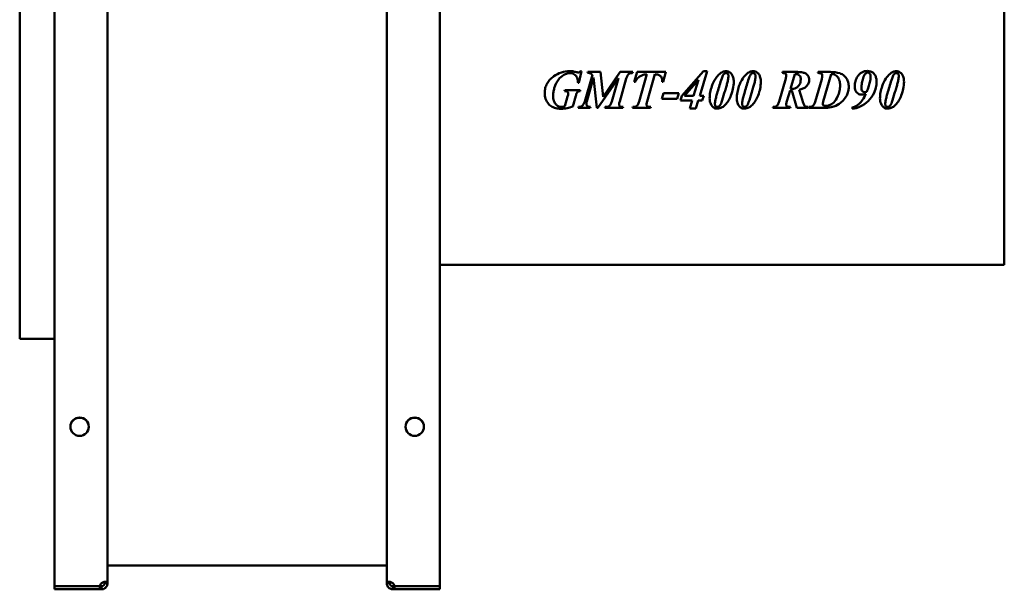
# Model space of a CAD drawing. Header units: millimetres. Extents: x 1066 to 1559, y 643 to 1214.
# Tile 1 of 2: x 1066 to 1559, y 643 to 928. Entities that reach past the tile are written whole.
import ezdxf

# ---------------------------------------------------------------- set-up
doc = ezdxf.new("R2010")
doc.units = ezdxf.units.MM
doc.header["$LTSCALE"] = 6.25
doc.layers.add('Widoczne (ISO)', color=7, linetype='Continuous', lineweight=50)

msp = doc.modelspace()

# ---------------------------------------------------------------- linework, layer by layer
at = {"layer": 'Widoczne (ISO)'}
for p, q in [((1083.25, 644.23), (1083.25, 1212.02)), ((1109.75, 1210.49), (1109.75, 645.76)), ((1249.75, 645.76), (1249.75, 1210.49)), ((1276.25, 1212.02), (1276.25, 644.23)), ((1065.75, 768.15), (1065.75, 1016.12)), ((1559.25, 978.93), (1559.25, 805.32)), ((1346.07, 896.54), (1347.3, 902.32)), ((1346.82, 902.32), (1347.3, 902.32)), ((1352.8, 900.44), (1348.94, 887.13)), ((1349.98, 887.13), (1353.41, 899.1)), ((1350.48, 901.91), (1350.32, 901.42)), ((1350.48, 901.91), (1356.91, 901.91)), ((1353.41, 899.1), (1355.05, 883.91)), ((1355.6, 883.91), (1365.86, 898.81)), ((1358.24, 889.54), (1356.91, 901.91)), ((1366.76, 901.91), (1358.24, 889.54)), ((1365.86, 898.81), (1362.51, 887.13)), ((1366.49, 887.13), (1369.77, 898.66)), ((1366.76, 901.91), (1373.07, 901.91)), ((1372.91, 901.42), (1373.07, 901.91)), ((1375.17, 901.91), (1373.74, 897.06)), ((1375.17, 901.91), (1389.64, 901.91)), ((1380.14, 900.75), (1376.26, 887.2)), ((1380.26, 887.19), (1384.14, 900.75)), ((1388.27, 897.06), (1389.64, 901.91)), ((1408.51, 902.29), (1397.6, 889.94)), ((1406.57, 889.94), (1410.32, 902.29)), ((1408.51, 902.29), (1410.32, 902.29)), ((1449.7, 898.72), (1446.38, 887.16)), ((1448.16, 901.91), (1448.02, 901.42)), ((1448.16, 901.91), (1455.64, 901.91)), ((1452.07, 893.5), (1454.19, 900.86)), ((1467.71, 898.31), (1464.45, 886.95)), ((1465.92, 901.91), (1465.76, 901.42)), ((1465.92, 901.91), (1472.08, 901.91)), ((1468.51, 887.2), (1472.44, 900.85)), ((1346.07, 896.54), (1345.6, 896.54)), ((1374.26, 897.06), (1373.74, 897.06)), ((1388.27, 897.06), (1387.8, 897.06)), ((1398.91, 889.94), (1405.92, 897.92)), ((1405.92, 897.92), (1403.52, 889.94)), ((1338.99, 892.81), (1338.86, 892.32)), ((1338.99, 892.81), (1346.74, 892.81)), ((1340.38, 889.57), (1339.02, 884.81)), ((1342.95, 884.66), (1344.51, 890.03)), ((1346.61, 892.32), (1346.74, 892.81)), ((1388.44, 891.25), (1387.57, 888.48)), ((1395.33, 888.48), (1387.57, 888.48)), ((1388.44, 891.25), (1396.14, 891.25)), ((1395.33, 888.48), (1396.14, 891.25)), ((1397.6, 889.94), (1396.95, 887.7)), ((1398.91, 889.94), (1403.52, 889.94)), ((1406.57, 889.94), (1408.6, 889.94)), ((1407.89, 887.7), (1408.6, 889.94)), ((1450.29, 887.25), (1451.85, 892.7)), ((1452.29, 892.67), (1452.73, 892.7)), ((1452.73, 892.7), (1455.26, 883.91)), ((1458.11, 887.54), (1456.51, 893)), ((1345.82, 884.39), (1345.7, 883.91)), ((1351.66, 883.91), (1345.7, 883.91)), ((1351.66, 883.91), (1351.79, 884.39)), ((1355.6, 883.91), (1355.05, 883.91)), ((1359.2, 884.39), (1359.05, 883.91)), ((1368.01, 883.91), (1359.05, 883.91)), ((1368.01, 883.91), (1368.14, 884.39)), ((1373.13, 884.39), (1372.96, 883.91)), ((1381.89, 883.91), (1372.96, 883.91)), ((1381.89, 883.91), (1382.01, 884.39)), ((1402.85, 887.7), (1396.95, 887.7)), ((1402.85, 887.7), (1401.61, 883.54)), ((1404.63, 883.54), (1401.61, 883.54)), ((1404.63, 883.54), (1405.89, 887.7)), ((1407.89, 887.7), (1405.89, 887.7)), ((1443.36, 884.39), (1443.21, 883.91)), ((1451.88, 883.91), (1443.21, 883.91)), ((1451.88, 883.91), (1452.07, 884.39)), ((1460.86, 883.91), (1455.26, 883.91)), ((1460.86, 883.91), (1460.86, 884.39)), ((1461.38, 884.39), (1461.21, 883.91)), ((1468.74, 883.91), (1461.21, 883.91)), ((1482.98, 884.07), (1482.98, 883.53)), ((1559.25, 805.32), (1276.25, 805.32)), ((1065.75, 768.12), (1065.75, 768.15)), ((1065.75, 768.15), (1065.75, 768.15)), ((1065.75, 768.15), (1083.25, 768.15)), ((1083.25, 768.12), (1065.75, 768.12)), ((1249.75, 654.48), (1109.75, 654.48)), ((1105.96, 644.23), (1083.25, 644.23)), ((1083.25, 644.12), (1105.96, 644.12)), ((1083.25, 642.62), (1083.25, 644.12)), ((1105.96, 642.62), (1083.25, 642.62)), ((1105.96, 644.12), (1106.75, 644.12)), ((1105.96, 642.62), (1105.96, 644.12)), ((1106.75, 642.62), (1105.96, 642.62)), ((1106.75, 644.12), (1106.75, 643.5)), ((1106.75, 643.5), (1106.75, 642.62)), ((1108.25, 645.62), (1108.25, 645.76)), ((1108.25, 645.76), (1108.87, 645.76)), ((1108.87, 645.62), (1108.25, 645.62)), ((1108.87, 645.76), (1109.75, 645.76)), ((1109.75, 645.62), (1108.87, 645.62)), ((1109.75, 645.76), (1109.75, 645.62)), ((1249.75, 645.62), (1249.75, 645.76)), ((1249.75, 645.76), (1250.63, 645.76)), ((1250.63, 645.62), (1249.75, 645.62)), ((1250.63, 645.76), (1251.25, 645.76)), ((1251.25, 645.62), (1250.63, 645.62)), ((1251.25, 645.76), (1251.25, 645.62)), ((1252.75, 643.5), (1252.75, 644.12)), ((1252.75, 644.12), (1253.54, 644.12)), ((1252.75, 642.62), (1252.75, 643.5)), ((1253.54, 642.62), (1252.75, 642.62)), ((1276.25, 644.23), (1253.54, 644.23)), ((1253.54, 644.12), (1253.54, 642.62)), ((1253.54, 644.12), (1276.25, 644.12)), ((1276.25, 642.62), (1253.54, 642.62)), ((1276.25, 644.12), (1276.25, 642.62))]:
    msp.add_line(p, q, dxfattribs=at)
for centre in [(1095.75, 724.12), (1263.75, 724.12)]:
    msp.add_circle(centre, 4.6, dxfattribs=at)
for centre, radius, start, end in [((1095.75, 724.03), 4.6, 0.6228, 179.3772), ((1263.75, 724.03), 4.6, 0.6228, 179.3772), ((1108.45, 643.93), 2.5, 132.7331, 173.1896), ((1251.05, 643.93), 2.5, 6.8104, 47.2669)]:
    msp.add_arc(centre, radius, start, end, dxfattribs=at)
for points, knots in [([(1328.88, 891.35), (1328.88, 892.21), (1328.97, 893.07), (1329.39, 894.68), (1329.68, 895.42), (1330.47, 896.83), (1330.95, 897.48), (1332.07, 898.7), (1332.72, 899.26), (1333.41, 899.76)], [0, 0, 0, 0, 0.2590135, 0.2590135, 0.5004689, 0.5004689, 0.7434399, 0.7434399, 0.9988141, 0.9988141, 0.9988141, 0.9988141]), ([(1333.11, 889.88), (1333.11, 890.52), (1333.15, 891.15), (1333.34, 892.49), (1333.5, 893.19), (1334.24, 895.57), (1335.09, 897.15), (1336.41, 898.81), (1337.21, 899.71), (1339.02, 900.73), (1339.59, 900.97), (1340.64, 901.23), (1341.1, 901.29), (1341.57, 901.29)], [-2.481432, -2.481432, -2.481432, -2.481432, -2.131587, -2.131587, -1.737, -1.737, -0.7641, -0.7641, -0.324903, -0.324903, -0.140861, -0.140861, 0, 0, 0, 0]), ([(1333.41, 899.76), (1334.58, 900.61), (1335.85, 901.26), (1338.6, 902.12), (1340.01, 902.32), (1341.45, 902.32)], [0, 0, 0, 0, 0.4341604, 0.4341604, 0.8653966, 0.8653966, 0.8653966, 0.8653966]), ([(1341.45, 902.32), (1341.7, 902.32), (1341.95, 902.31), (1342.2, 902.3), (1342.44, 902.29), (1342.67, 902.27), (1342.91, 902.25)], [0, 0, 0, 0, 0.0753071, 0.0753071, 0.0753071, 0.1456706, 0.1456706, 0.1456706, 0.1456706]), ([(1345.6, 896.54), (1345.57, 897.11), (1345.51, 897.7), (1345.28, 898.71), (1345.13, 899.16), (1344.77, 899.79), (1344.52, 900.18), (1343.74, 900.79), (1343.37, 900.97), (1342.52, 901.24), (1342.04, 901.29), (1341.57, 901.29)], [0, 0, 0, 0, 0.1713922, 0.1713922, 0.3108962, 0.3108962, 0.3893849, 0.3893849, 0.4460821, 0.4460821, 0.5107886, 0.5107886, 0.5107886, 0.5107886]), ([(1342.91, 902.25), (1343.15, 902.21), (1343.49, 902.13), (1344.06, 902), (1344.35, 901.93), (1344.63, 901.86)], [0, 0, 0, 0, 0.0739449, 0.0739449, 0.1419319, 0.1419319, 0.1419319, 0.1419319]), ([(1344.63, 901.86), (1344.81, 901.82), (1345, 901.78), (1345.38, 901.7), (1345.58, 901.67), (1345.71, 901.67)], [0, 0, 0, 0, 0.0553652, 0.0553652, 0.1160202, 0.1160202, 0.1160202, 0.1160202]), ([(1345.71, 901.67), (1345.85, 901.67), (1345.99, 901.7), (1346.12, 901.75), (1346.25, 901.81), (1346.37, 901.88), (1346.48, 901.97), (1346.6, 902.07), (1346.72, 902.19), (1346.82, 902.32)], [0, 0, 0, 0, 0.0420369, 0.0420369, 0.0420369, 0.084122, 0.084122, 0.084122, 0.1330171, 0.1330171, 0.1330171, 0.1330171]), ([(1352.8, 900.44), (1352.56, 900.7), (1352.3, 900.95), (1351.86, 901.23), (1351.68, 901.3), (1351.06, 901.41), (1350.65, 901.42), (1350.32, 901.42)], [0, 0, 0, 0, 0.1068846, 0.1068846, 0.1790537, 0.1790537, 0.2628188, 0.2628188, 0.2628188, 0.2628188]), ([(1372.91, 901.42), (1372.63, 901.42), (1372.35, 901.4), (1371.85, 901.31), (1371.62, 901.25), (1371.09, 901.01), (1370.9, 900.84), (1370.59, 900.53), (1370.43, 900.27), (1370.08, 899.59), (1369.91, 899.11), (1369.77, 898.66)], [0, 0, 0, 0, 0.0823279, 0.0823279, 0.1525095, 0.1525095, 0.2588042, 0.2588042, 0.468043, 0.468043, 0.8113, 0.8113, 0.8113, 0.8113]), ([(1380.14, 900.75), (1379.53, 900.72), (1378.91, 900.65), (1377.79, 900.35), (1377.29, 900.15), (1376.51, 899.7), (1376.03, 899.37), (1375, 898.24), (1374.6, 897.65), (1374.26, 897.06)], [0, 0, 0, 0, 0.1847391, 0.1847391, 0.3468886, 0.3468886, 0.4538546, 0.4538546, 0.5417002, 0.5417002, 0.5417002, 0.5417002]), ([(1387.83, 897.73), (1387.83, 898.09), (1387.79, 898.46), (1387.58, 899.1), (1387.43, 899.38), (1386.97, 899.94), (1386.69, 900.12), (1386.17, 900.39), (1385.82, 900.5), (1385.05, 900.67), (1384.58, 900.72), (1384.14, 900.75)], [0, 0, 0, 0, 0.1085905, 0.1085905, 0.2039283, 0.2039283, 0.3274254, 0.3274254, 0.5198718, 0.5198718, 0.7627309, 0.7627309, 0.7627309, 0.7627309]), ([(1412.67, 894.76), (1413.16, 896.13), (1413.78, 897.45), (1415.07, 899.39), (1415.82, 900.36), (1416.85, 901.26), (1417.35, 901.67), (1418.63, 902.17), (1419.15, 902.28), (1419.7, 902.28)], [0, 0, 0, 0, 0.434952, 0.434952, 0.6999515, 0.6999515, 0.7824948, 0.7824948, 0.8373667, 0.8373667, 0.8373667, 0.8373667]), ([(1415.54, 891.89), (1415.87, 893.05), (1416.21, 894.21), (1416.89, 896.46), (1417.24, 897.56), (1417.61, 898.63)], [0, 0, 0, 0, 0.3616885, 0.3616885, 0.706456, 0.706456, 0.706456, 0.706456]), ([(1419.79, 901.38), (1419.62, 901.38), (1419.46, 901.36), (1419.11, 901.25), (1418.98, 901.16), (1418.72, 900.94), (1418.53, 900.71), (1418.12, 900.07), (1417.81, 899.2), (1417.61, 898.63)], [-0.3413766, -0.3413766, -0.3413766, -0.3413766, -0.3058045, -0.3058045, -0.2626854, -0.2626854, -0.1820995, -0.1820995, 0, 0, 0, 0]), ([(1419.7, 902.28), (1420.07, 902.28), (1420.43, 902.23), (1421.1, 902.03), (1421.4, 901.88), (1422.02, 901.46), (1422.39, 901.11), (1422.92, 900.29), (1423.15, 899.84), (1423.53, 898.43), (1423.63, 897.75), (1423.63, 897.06)], [0, 0, 0, 0, 0.1096756, 0.1096756, 0.2102794, 0.2102794, 0.335983, 0.335983, 0.4229418, 0.4229418, 0.5019309, 0.5019309, 0.5019309, 0.5019309]), ([(1420.99, 899.94), (1420.99, 900.08), (1420.98, 900.22), (1420.93, 900.48), (1420.89, 900.6), (1420.74, 900.9), (1420.63, 901.02), (1420.43, 901.19), (1420.31, 901.26), (1420.06, 901.36), (1419.92, 901.38), (1419.79, 901.38)], [-0.1769921, -0.1769921, -0.1769921, -0.1769921, -0.1481456, -0.1481456, -0.122376, -0.122376, -0.0816794, -0.0816794, -0.0409813, -0.0409813, 0, 0, 0, 0]), ([(1420.26, 895.88), (1420.44, 896.53), (1420.62, 897.21), (1420.88, 898.53), (1420.99, 899.27), (1420.99, 899.94)], [-0.403694, -0.403694, -0.403694, -0.403694, -0.2004333, -0.2004333, 0, 0, 0, 0]), ([(1426.27, 894.76), (1426.76, 896.13), (1427.38, 897.45), (1428.68, 899.39), (1429.42, 900.36), (1430.45, 901.26), (1430.96, 901.67), (1432.23, 902.17), (1432.76, 902.28), (1433.3, 902.28)], [0, 0, 0, 0, 0.434952, 0.434952, 0.6999515, 0.6999515, 0.7824948, 0.7824948, 0.8373667, 0.8373667, 0.8373667, 0.8373667]), ([(1429.14, 891.89), (1429.47, 893.05), (1429.81, 894.21), (1430.5, 896.46), (1430.85, 897.56), (1431.21, 898.63)], [0, 0, 0, 0, 0.3616898, 0.3616898, 0.706456, 0.706456, 0.706456, 0.706456]), ([(1433.39, 901.38), (1433.23, 901.38), (1433.06, 901.36), (1432.71, 901.25), (1432.59, 901.16), (1432.32, 900.94), (1432.13, 900.71), (1431.72, 900.07), (1431.41, 899.2), (1431.21, 898.63)], [-0.3413766, -0.3413766, -0.3413766, -0.3413766, -0.3058045, -0.3058045, -0.2626854, -0.2626854, -0.1820995, -0.1820995, 0, 0, 0, 0]), ([(1433.3, 902.28), (1433.67, 902.28), (1434.03, 902.23), (1434.7, 902.03), (1435, 901.88), (1435.62, 901.46), (1435.99, 901.11), (1436.53, 900.29), (1436.75, 899.84), (1437.13, 898.43), (1437.23, 897.75), (1437.23, 897.06)], [0, 0, 0, 0, 0.1096756, 0.1096756, 0.2102794, 0.2102794, 0.335983, 0.335983, 0.4229418, 0.4229418, 0.5019309, 0.5019309, 0.5019309, 0.5019309]), ([(1434.6, 899.94), (1434.6, 900.08), (1434.59, 900.22), (1434.53, 900.48), (1434.49, 900.6), (1434.35, 900.9), (1434.23, 901.02), (1434.03, 901.19), (1433.92, 901.26), (1433.66, 901.36), (1433.53, 901.38), (1433.39, 901.38)], [-0.1769921, -0.1769921, -0.1769921, -0.1769921, -0.1481456, -0.1481456, -0.122376, -0.122376, -0.0816794, -0.0816794, -0.0409813, -0.0409813, 0, 0, 0, 0]), ([(1433.86, 895.88), (1434.05, 896.53), (1434.22, 897.21), (1434.48, 898.53), (1434.6, 899.27), (1434.6, 899.94)], [-0.403694, -0.403694, -0.403694, -0.403694, -0.2004333, -0.2004333, 0, 0, 0, 0]), ([(1449.98, 900.25), (1449.98, 900.38), (1449.96, 900.51), (1449.89, 900.74), (1449.83, 900.84), (1449.66, 901.06), (1449.55, 901.11), (1449.38, 901.2), (1449.21, 901.25), (1448.72, 901.36), (1448.35, 901.4), (1448.02, 901.42)], [0, 0, 0, 0, 0.0396304, 0.0396304, 0.0743614, 0.0743614, 0.1224017, 0.1224017, 0.2753257, 0.2753257, 0.5673707, 0.5673707, 0.5673707, 0.5673707]), ([(1449.7, 898.72), (1449.77, 898.96), (1449.84, 899.22), (1449.94, 899.72), (1449.98, 900), (1449.98, 900.25)], [0, 0, 0, 0, 0.0767201, 0.0767201, 0.1520241, 0.1520241, 0.1520241, 0.1520241]), ([(1452.83, 893.47), (1453.32, 893.47), (1453.8, 893.53), (1454.71, 893.83), (1455.11, 894.05), (1455.78, 894.58), (1456.2, 894.97), (1456.78, 895.96), (1456.95, 896.39), (1457.17, 897.31), (1457.21, 897.79), (1457.21, 898.28)], [-0.989607, -0.989607, -0.989607, -0.989607, -0.7333607, -0.7333607, -0.4889946, -0.4889946, -0.2839666, -0.2839666, -0.145386, -0.145386, 0, 0, 0, 0]), ([(1454.82, 900.88), (1454.72, 900.88), (1454.62, 900.88), (1454.53, 900.88), (1454.41, 900.87), (1454.3, 900.87), (1454.19, 900.86)], [0, 0, 0, 0, 0.02876671, 0.02876671, 0.02876671, 0.06275317, 0.06275317, 0.06275317, 0.06275317]), ([(1457.21, 898.28), (1457.21, 898.56), (1457.19, 898.84), (1457.07, 899.36), (1456.99, 899.59), (1456.8, 899.92), (1456.64, 900.17), (1456.14, 900.56), (1455.91, 900.68), (1455.39, 900.84), (1455.1, 900.88), (1454.82, 900.88)], [-0.7141404, -0.7141404, -0.7141404, -0.7141404, -0.4813983, -0.4813983, -0.2777513, -0.2777513, -0.1640276, -0.1640276, -0.0855279, -0.0855279, 0, 0, 0, 0]), ([(1455.64, 901.91), (1456.49, 901.91), (1457.41, 901.85), (1458.75, 901.54), (1459.27, 901.37), (1460.21, 900.81), (1460.53, 900.45), (1460.98, 899.85), (1461.16, 899.5), (1461.4, 898.74), (1461.45, 898.33), (1461.45, 897.92)], [0, 0, 0, 0, 0.2553572, 0.2553572, 0.4112878, 0.4112878, 0.5810936, 0.5810936, 0.7636087, 0.7636087, 0.9549685, 0.9549685, 0.9549685, 0.9549685]), ([(1468.02, 900.13), (1468.02, 900.29), (1468.01, 900.45), (1467.92, 900.71), (1467.86, 900.82), (1467.73, 900.98), (1467.67, 901.03), (1467.55, 901.12), (1467.39, 901.18), (1466.81, 901.34), (1466.26, 901.39), (1465.76, 901.42)], [0, 0, 0, 0, 0.0475764, 0.0475764, 0.0833314, 0.0833314, 0.1126076, 0.1126076, 0.245444, 0.245444, 0.5347027, 0.5347027, 0.5347027, 0.5347027]), ([(1467.71, 898.31), (1467.8, 898.6), (1467.87, 898.91), (1467.98, 899.5), (1468.02, 899.83), (1468.02, 900.13)], [0, 0, 0, 0, 0.091741, 0.091741, 0.1825664, 0.1825664, 0.1825664, 0.1825664]), ([(1472.08, 901.91), (1473.75, 901.91), (1475.41, 901.74), (1477.57, 900.98), (1478.27, 900.63), (1479.26, 899.82), (1479.77, 899.32), (1480.56, 898.04), (1480.81, 897.42), (1481.18, 896), (1481.26, 895.2), (1481.26, 894.41)], [0, 0, 0, 0, 0.500382, 0.500382, 0.760529, 0.760529, 0.9258, 0.9258, 1.058992, 1.058992, 1.216325, 1.216325, 1.216325, 1.216325]), ([(1474.58, 900.36), (1474.26, 900.55), (1473.91, 900.67), (1473.18, 900.82), (1472.81, 900.85), (1472.44, 900.85)], [-0.2224192, -0.2224192, -0.2224192, -0.2224192, -0.1112468, -0.1112468, 0, 0, 0, 0]), ([(1476.95, 895.17), (1476.95, 896.08), (1476.84, 897.01), (1476.48, 898.07), (1476.37, 898.35), (1476.03, 899.01), (1475.8, 899.33), (1475.25, 899.92), (1474.93, 900.16), (1474.58, 900.36)], [-0.7846761, -0.7846761, -0.7846761, -0.7846761, -0.3441935, -0.3441935, -0.2422924, -0.2422924, -0.1211864, -0.1211864, 0, 0, 0, 0]), ([(1484.26, 894.88), (1484.26, 895.71), (1484.37, 896.53), (1484.6, 897.33), (1484.86, 898.2), (1485.25, 899), (1485.76, 899.75)], [0, 0, 0, 0, 0.2502421, 0.2502421, 0.2502421, 0.5216815, 0.5216815, 0.5216815, 0.5216815]), ([(1485.76, 899.75), (1486.04, 900.16), (1486.36, 900.54), (1487.06, 901.21), (1487.43, 901.5), (1488.25, 901.96), (1488.68, 902.13), (1489.63, 902.37), (1490.12, 902.42), (1490.63, 902.42)], [0, 0, 0, 0, 0.1496885, 0.1496885, 0.2913779, 0.2913779, 0.4325474, 0.4325474, 0.5831384, 0.5831384, 0.5831384, 0.5831384]), ([(1488.52, 898.79), (1488.28, 898.02), (1488.06, 897.22), (1487.73, 895.63), (1487.61, 894.78), (1487.61, 893.97)], [-0.4865039, -0.4865039, -0.4865039, -0.4865039, -0.2434261, -0.2434261, 0, 0, 0, 0]), ([(1489.8, 901.23), (1489.51, 900.97), (1489.25, 900.56), (1488.83, 899.69), (1488.66, 899.23), (1488.52, 898.79)], [-0.2911177, -0.2911177, -0.2911177, -0.2911177, -0.1386651, -0.1386651, 0, 0, 0, 0]), ([(1490.71, 901.6), (1490.55, 901.6), (1490.39, 901.57), (1490.24, 901.51), (1490.08, 901.44), (1489.93, 901.35), (1489.8, 901.23)], [0, 0, 0, 0, 0.0495843, 0.0495843, 0.0495843, 0.1016377, 0.1016377, 0.1016377, 0.1016377]), ([(1490.63, 902.42), (1491.14, 902.42), (1491.65, 902.36), (1492.57, 902.06), (1492.97, 901.86), (1493.68, 901.32), (1494.11, 900.93), (1494.73, 899.86), (1494.92, 899.35), (1495.18, 898.22), (1495.23, 897.59), (1495.23, 896.97)], [0, 0, 0, 0, 0.1539288, 0.1539288, 0.2912473, 0.2912473, 0.4199168, 0.4199168, 0.5172054, 0.5172054, 0.6305003, 0.6305003, 0.6305003, 0.6305003]), ([(1492.23, 899.61), (1492.23, 899.83), (1492.21, 900.05), (1492.14, 900.44), (1492.08, 900.62), (1491.89, 901.01), (1491.76, 901.16), (1491.5, 901.37), (1491.36, 901.46), (1491.05, 901.57), (1490.88, 901.6), (1490.71, 901.6)], [-0.2318002, -0.2318002, -0.2318002, -0.2318002, -0.1880895, -0.1880895, -0.1507049, -0.1507049, -0.1005303, -0.1005303, -0.050824, -0.050824, 0, 0, 0, 0]), ([(1491.85, 896.83), (1491.95, 897.29), (1492.04, 897.75), (1492.18, 898.67), (1492.23, 899.15), (1492.23, 899.61)], [-0.2779087, -0.2779087, -0.2779087, -0.2779087, -0.1385292, -0.1385292, 0, 0, 0, 0]), ([(1498.04, 894.76), (1498.52, 896.13), (1499.15, 897.45), (1500.44, 899.39), (1501.19, 900.36), (1502.21, 901.26), (1502.72, 901.67), (1503.99, 902.17), (1504.52, 902.28), (1505.07, 902.28)], [0, 0, 0, 0, 0.434952, 0.434952, 0.6999515, 0.6999515, 0.7824948, 0.7824948, 0.8373667, 0.8373667, 0.8373667, 0.8373667]), ([(1500.91, 891.89), (1501.24, 893.05), (1501.57, 894.21), (1502.26, 896.46), (1502.61, 897.56), (1502.98, 898.63)], [0, 0, 0, 0, 0.3616952, 0.3616952, 0.706456, 0.706456, 0.706456, 0.706456]), ([(1505.16, 901.38), (1504.99, 901.38), (1504.83, 901.36), (1504.48, 901.25), (1504.35, 901.16), (1504.08, 900.94), (1503.9, 900.71), (1503.49, 900.07), (1503.17, 899.2), (1502.98, 898.63)], [-0.3413766, -0.3413766, -0.3413766, -0.3413766, -0.3058045, -0.3058045, -0.2626854, -0.2626854, -0.1820995, -0.1820995, 0, 0, 0, 0]), ([(1505.07, 902.28), (1505.43, 902.28), (1505.79, 902.23), (1506.47, 902.03), (1506.76, 901.88), (1507.38, 901.46), (1507.75, 901.11), (1508.29, 900.29), (1508.52, 899.84), (1508.9, 898.43), (1508.99, 897.75), (1508.99, 897.06)], [0, 0, 0, 0, 0.1096756, 0.1096756, 0.2102794, 0.2102794, 0.335983, 0.335983, 0.4229418, 0.4229418, 0.5019309, 0.5019309, 0.5019309, 0.5019309]), ([(1506.36, 899.94), (1506.36, 900.08), (1506.35, 900.22), (1506.3, 900.48), (1506.26, 900.6), (1506.11, 900.9), (1506, 901.02), (1505.79, 901.19), (1505.68, 901.26), (1505.43, 901.36), (1505.29, 901.38), (1505.16, 901.38)], [-0.1769921, -0.1769921, -0.1769921, -0.1769921, -0.1481456, -0.1481456, -0.122376, -0.122376, -0.0816794, -0.0816794, -0.0409813, -0.0409813, 0, 0, 0, 0]), ([(1505.63, 895.88), (1505.81, 896.53), (1505.99, 897.21), (1506.25, 898.53), (1506.36, 899.27), (1506.36, 899.94)], [-0.403694, -0.403694, -0.403694, -0.403694, -0.2004333, -0.2004333, 0, 0, 0, 0]), ([(1387.8, 897.06), (1387.81, 897.17), (1387.82, 897.3), (1387.82, 897.41), (1387.83, 897.52), (1387.83, 897.63), (1387.83, 897.73)], [0, 0, 0, 0, 0.03592984, 0.03592984, 0.03592984, 0.06748888, 0.06748888, 0.06748888, 0.06748888]), ([(1411.57, 888.64), (1411.57, 889.69), (1411.66, 890.72), (1412.04, 892.78), (1412.32, 893.78), (1412.67, 894.76)], [0, 0, 0, 0, 0.3132651, 0.3132651, 0.626308, 0.626308, 0.626308, 0.626308]), ([(1417.51, 886.72), (1417.99, 888.19), (1418.46, 889.71), (1419.15, 892.05), (1419.39, 892.86), (1419.84, 894.41), (1420.05, 895.14), (1420.26, 895.88)], [-0.9622234, -0.9622234, -0.9622234, -0.9622234, -0.482632, -0.482632, -0.2296812, -0.2296812, 0, 0, 0, 0]), ([(1419.36, 885.42), (1420.54, 886.69), (1421.54, 888.37), (1422.74, 891.34), (1423.05, 892.5), (1423.49, 894.63), (1423.63, 895.84), (1423.63, 897.06)], [-1.06029, -1.06029, -1.06029, -1.06029, -0.652481, -0.652481, -0.364986, -0.364986, 0, 0, 0, 0]), ([(1425.17, 888.64), (1425.17, 889.69), (1425.27, 890.72), (1425.64, 892.78), (1425.92, 893.78), (1426.27, 894.76)], [0, 0, 0, 0, 0.3132651, 0.3132651, 0.626308, 0.626308, 0.626308, 0.626308]), ([(1431.11, 886.72), (1431.59, 888.19), (1432.06, 889.71), (1432.76, 892.05), (1432.99, 892.86), (1433.44, 894.41), (1433.65, 895.14), (1433.86, 895.88)], [-0.9622234, -0.9622234, -0.9622234, -0.9622234, -0.482632, -0.482632, -0.2296812, -0.2296812, 0, 0, 0, 0]), ([(1432.96, 885.42), (1434.15, 886.69), (1435.14, 888.37), (1436.34, 891.34), (1436.65, 892.5), (1437.09, 894.63), (1437.23, 895.84), (1437.23, 897.06)], [-1.06029, -1.06029, -1.06029, -1.06029, -0.652481, -0.652481, -0.364986, -0.364986, 0, 0, 0, 0]), ([(1452.07, 893.5), (1452.21, 893.49), (1452.35, 893.48), (1452.49, 893.47), (1452.6, 893.47), (1452.72, 893.47), (1452.83, 893.47)], [0, 0, 0, 0, 0.04154902, 0.04154902, 0.04154902, 0.07559174, 0.07559174, 0.07559174, 0.07559174]), ([(1459.92, 894.6), (1459.51, 894.2), (1458.93, 893.87), (1457.75, 893.37), (1457.11, 893.16), (1456.51, 893)], [0, 0, 0, 0, 0.1731989, 0.1731989, 0.3390618, 0.3390618, 0.3390618, 0.3390618]), ([(1461.45, 897.92), (1461.45, 897.36), (1461.34, 896.83), (1461.13, 896.31), (1461, 896), (1460.83, 895.71), (1460.64, 895.43), (1460.43, 895.13), (1460.18, 894.85), (1459.92, 894.6)], [0, 0, 0, 0, 0.1678351, 0.1678351, 0.1678351, 0.2691202, 0.2691202, 0.2691202, 0.3792176, 0.3792176, 0.3792176, 0.3792176]), ([(1473.07, 886.1), (1474, 886.84), (1474.74, 887.75), (1476.17, 890.31), (1476.53, 891.87), (1476.85, 893.36), (1476.95, 894.26), (1476.95, 895.17)], [-0.5875467, -0.5875467, -0.5875467, -0.5875467, -0.4594567, -0.4594567, -0.2729306, -0.2729306, 0, 0, 0, 0]), ([(1481.26, 894.41), (1481.26, 893.68), (1481.2, 892.94), (1480.88, 891.52), (1480.63, 890.83), (1480.26, 890.2)], [0, 0, 0, 0, 0.2188136, 0.2188136, 0.4381311, 0.4381311, 0.4381311, 0.4381311]), ([(1484.26, 894.88), (1484.26, 894.31), (1484.32, 893.73), (1484.6, 892.74), (1484.79, 892.32), (1485.31, 891.61), (1485.62, 891.31), (1486.24, 890.91), (1486.52, 890.78), (1487.14, 890.61), (1487.46, 890.57), (1487.79, 890.57)], [-0.6275797, -0.6275797, -0.6275797, -0.6275797, -0.4567707, -0.4567707, -0.3175253, -0.3175253, -0.1921162, -0.1921162, -0.097968, -0.097968, 0, 0, 0, 0]), ([(1495.23, 896.97), (1495.23, 896.02), (1495.12, 895.08), (1494.62, 892.91), (1494.2, 891.98), (1493.23, 889.95), (1492.27, 888.54), (1490.05, 886.37), (1488.6, 885.2), (1486.74, 884.41)], [0, 0, 0, 0, 0.284839, 0.284839, 0.668073, 0.668073, 1.911963, 1.911963, 2.913982, 2.913982, 2.913982, 2.913982]), ([(1487.61, 893.97), (1487.61, 893.66), (1487.65, 893.35), (1487.75, 893.06), (1487.84, 892.79), (1487.98, 892.54), (1488.17, 892.32)], [0, 0, 0, 0, 0.0921852, 0.0921852, 0.0921852, 0.1790769, 0.1790769, 0.1790769, 0.1790769]), ([(1491.85, 896.83), (1491.65, 896.04), (1491.43, 895.24), (1490.93, 893.63), (1490.65, 892.82), (1490.35, 892.01)], [0, 0, 0, 0, 0.2472237, 0.2472237, 0.5058777, 0.5058777, 0.5058777, 0.5058777]), ([(1496.94, 888.64), (1496.94, 889.69), (1497.03, 890.72), (1497.41, 892.78), (1497.68, 893.78), (1498.04, 894.76)], [0, 0, 0, 0, 0.3132651, 0.3132651, 0.626308, 0.626308, 0.626308, 0.626308]), ([(1502.88, 886.72), (1503.36, 888.19), (1503.82, 889.71), (1504.52, 892.05), (1504.76, 892.86), (1505.21, 894.41), (1505.42, 895.14), (1505.63, 895.88)], [-0.9622234, -0.9622234, -0.9622234, -0.9622234, -0.482632, -0.482632, -0.2296812, -0.2296812, 0, 0, 0, 0]), ([(1504.73, 885.42), (1505.91, 886.69), (1506.91, 888.37), (1508.1, 891.34), (1508.41, 892.5), (1508.86, 894.63), (1508.99, 895.84), (1508.99, 897.06)], [-1.06029, -1.06029, -1.06029, -1.06029, -0.652481, -0.652481, -0.364986, -0.364986, 0, 0, 0, 0]), ([(1336.95, 883.5), (1336.14, 883.5), (1335.32, 883.57), (1333.37, 884.02), (1332.61, 884.44), (1331.46, 885.21), (1330.89, 885.79), (1329.88, 887.19), (1329.38, 888.13), (1328.95, 889.98), (1328.88, 890.66), (1328.88, 891.35)], [0, 0, 0, 0, 0.243233, 0.243233, 0.600745, 0.600745, 1.137393, 1.137393, 1.722195, 1.722195, 2.05311, 2.05311, 2.05311, 2.05311]), ([(1333.11, 889.88), (1333.11, 889.3), (1333.16, 888.71), (1333.37, 887.66), (1333.52, 887.19), (1334.07, 886.09), (1334.48, 885.66), (1335.18, 885.06), (1335.56, 884.82), (1336.4, 884.5), (1336.84, 884.42), (1337.29, 884.42)], [0, 0, 0, 0, 0.1738404, 0.1738404, 0.3212788, 0.3212788, 0.5439375, 0.5439375, 0.753008, 0.753008, 0.9638685, 0.9638685, 0.9638685, 0.9638685]), ([(1338.86, 892.32), (1339.32, 892.32), (1339.73, 892.27), (1340.13, 892.1), (1340.27, 892.03), (1340.52, 891.78), (1340.6, 891.67), (1340.71, 891.41), (1340.73, 891.28), (1340.73, 891.14)], [-0.3404509, -0.3404509, -0.3404509, -0.3404509, -0.1465252, -0.1465252, -0.0828639, -0.0828639, -0.0412548, -0.0412548, 0, 0, 0, 0]), ([(1340.38, 889.57), (1340.46, 889.85), (1340.54, 890.15), (1340.68, 890.71), (1340.73, 890.98), (1340.73, 891.14)], [0, 0, 0, 0, 0.0864369, 0.0864369, 0.1722686, 0.1722686, 0.1722686, 0.1722686]), ([(1344.92, 891.38), (1344.86, 891.25), (1344.77, 890.99), (1344.63, 890.5), (1344.57, 890.25), (1344.51, 890.03)], [0, 0, 0, 0, 0.04325334, 0.04325334, 0.07873452, 0.07873452, 0.07873452, 0.07873452]), ([(1346.61, 892.32), (1346.36, 892.3), (1346.1, 892.27), (1345.69, 892.14), (1345.5, 892.05), (1345.24, 891.83), (1345.16, 891.75), (1345.03, 891.58), (1344.97, 891.48), (1344.92, 891.38)], [0, 0, 0, 0, 0.0751301, 0.0751301, 0.1285198, 0.1285198, 0.1525013, 0.1525013, 0.1776681, 0.1776681, 0.1776681, 0.1776681]), ([(1415.32, 883.54), (1415.01, 883.54), (1414.7, 883.58), (1414.12, 883.76), (1413.85, 883.88), (1413.13, 884.35), (1412.81, 884.72), (1412.15, 885.68), (1411.93, 886.35), (1411.65, 887.33), (1411.57, 887.98), (1411.57, 888.64)], [0, 0, 0, 0, 0.093017, 0.093017, 0.183373, 0.183373, 0.349475, 0.349475, 0.658051, 0.658051, 1.228796, 1.228796, 1.228796, 1.228796]), ([(1415.54, 891.89), (1415.32, 891.15), (1415.11, 890.4), (1414.71, 888.92), (1414.55, 888.32), (1414.48, 887.97)], [-0.2110504, -0.2110504, -0.2110504, -0.2110504, -0.107583, -0.107583, 0, 0, 0, 0]), ([(1428.92, 883.54), (1428.61, 883.54), (1428.31, 883.58), (1427.72, 883.76), (1427.45, 883.88), (1426.73, 884.35), (1426.41, 884.72), (1425.75, 885.68), (1425.54, 886.35), (1425.25, 887.33), (1425.17, 887.98), (1425.17, 888.64)], [0, 0, 0, 0, 0.093017, 0.093017, 0.183373, 0.183373, 0.349475, 0.349475, 0.658051, 0.658051, 1.228796, 1.228796, 1.228796, 1.228796]), ([(1429.14, 891.89), (1428.93, 891.15), (1428.71, 890.4), (1428.31, 888.92), (1428.15, 888.32), (1428.08, 887.97)], [-0.2110504, -0.2110504, -0.2110504, -0.2110504, -0.107583, -0.107583, 0, 0, 0, 0]), ([(1452.29, 892.67), (1452.23, 892.67), (1452.16, 892.68), (1452.1, 892.68), (1452.02, 892.69), (1451.93, 892.69), (1451.85, 892.7)], [0, 0, 0, 0, 0.01750565, 0.01750565, 0.01750565, 0.04283991, 0.04283991, 0.04283991, 0.04283991]), ([(1480.26, 890.2), (1479.74, 889.31), (1479.14, 888.45), (1477.84, 887), (1477.17, 886.39), (1475.56, 885.29), (1474.33, 884.64), (1471.24, 884), (1469.98, 883.91), (1468.74, 883.91)], [0, 0, 0, 0, 0.311383, 0.311383, 0.58368, 0.58368, 0.895412, 0.895412, 1.096282, 1.096282, 1.096282, 1.096282]), ([(1482.98, 884.07), (1484.01, 884.35), (1484.95, 884.83), (1487.01, 886.34), (1487.78, 887.33), (1488.89, 888.9), (1489.45, 889.95), (1489.92, 891)], [0, 0, 0, 0, 0.320321, 0.320321, 0.768823, 0.768823, 1.434007, 1.434007, 1.434007, 1.434007]), ([(1489.92, 891), (1489.58, 890.88), (1489.22, 890.78), (1488.52, 890.62), (1488.15, 890.57), (1487.79, 890.57)], [0, 0, 0, 0, 0.1082985, 0.1082985, 0.215946, 0.215946, 0.215946, 0.215946]), ([(1489.17, 891.81), (1489.07, 891.81), (1488.97, 891.82), (1488.78, 891.86), (1488.7, 891.9), (1488.53, 891.99), (1488.45, 892.04), (1488.3, 892.17), (1488.23, 892.24), (1488.17, 892.32)], [0, 0, 0, 0, 0.0295781, 0.0295781, 0.0585463, 0.0585463, 0.0866386, 0.0866386, 0.1169866, 0.1169866, 0.1169866, 0.1169866]), ([(1489.17, 891.81), (1489.35, 891.81), (1489.53, 891.83), (1489.7, 891.86), (1489.92, 891.89), (1490.14, 891.95), (1490.35, 892.01)], [0, 0, 0, 0, 0.0524681, 0.0524681, 0.0524681, 0.1182904, 0.1182904, 0.1182904, 0.1182904]), ([(1500.69, 883.54), (1500.37, 883.54), (1500.07, 883.58), (1499.48, 883.76), (1499.22, 883.88), (1498.5, 884.35), (1498.18, 884.72), (1497.52, 885.68), (1497.3, 886.35), (1497.02, 887.33), (1496.94, 887.98), (1496.94, 888.64)], [0, 0, 0, 0, 0.093017, 0.093017, 0.183373, 0.183373, 0.349475, 0.349475, 0.658051, 0.658051, 1.228796, 1.228796, 1.228796, 1.228796]), ([(1500.91, 891.89), (1500.69, 891.15), (1500.48, 890.4), (1500.07, 888.92), (1499.92, 888.32), (1499.85, 887.97)], [-0.2110504, -0.2110504, -0.2110504, -0.2110504, -0.107583, -0.107583, 0, 0, 0, 0]), ([(1342.95, 884.66), (1342.03, 884.29), (1341.09, 884), (1340.12, 883.81), (1339.07, 883.6), (1338.02, 883.5), (1336.95, 883.5)], [0, 0, 0, 0, 0.2969494, 0.2969494, 0.2969494, 0.6169902, 0.6169902, 0.6169902, 0.6169902]), ([(1337.29, 884.42), (1337.55, 884.42), (1337.82, 884.46), (1338.08, 884.52), (1338.4, 884.59), (1338.72, 884.69), (1339.02, 884.81)], [0, 0, 0, 0, 0.0793708, 0.0793708, 0.0793708, 0.1769358, 0.1769358, 0.1769358, 0.1769358]), ([(1345.82, 884.39), (1346.1, 884.41), (1346.4, 884.44), (1346.96, 884.58), (1347.23, 884.68), (1347.46, 884.85)], [0, 0, 0, 0, 0.0862391, 0.0862391, 0.1721207, 0.1721207, 0.1721207, 0.1721207]), ([(1347.46, 884.85), (1347.81, 885.1), (1348.09, 885.41), (1348.33, 885.77), (1348.6, 886.18), (1348.79, 886.65), (1348.94, 887.13)], [0, 0, 0, 0, 0.1279102, 0.1279102, 0.1279102, 0.2775984, 0.2775984, 0.2775984, 0.2775984]), ([(1349.98, 887.13), (1349.91, 886.91), (1349.85, 886.69), (1349.81, 886.47), (1349.78, 886.29), (1349.76, 886.09), (1349.76, 885.91)], [0, 0, 0, 0, 0.0675767, 0.0675767, 0.0675767, 0.1232566, 0.1232566, 0.1232566, 0.1232566]), ([(1349.76, 885.91), (1349.76, 885.79), (1349.77, 885.68), (1349.82, 885.46), (1349.85, 885.36), (1349.98, 885.1), (1350.08, 884.96), (1350.29, 884.78), (1350.44, 884.66), (1351.07, 884.45), (1351.45, 884.41), (1351.79, 884.39)], [0, 0, 0, 0, 0.0347234, 0.0347234, 0.0672965, 0.0672965, 0.1207562, 0.1207562, 0.149045, 0.149045, 0.1796218, 0.1796218, 0.1796218, 0.1796218]), ([(1359.2, 884.39), (1359.77, 884.39), (1360.34, 884.46), (1361.11, 884.76), (1361.29, 884.9), (1361.59, 885.16), (1361.75, 885.36), (1362.15, 886.04), (1362.36, 886.61), (1362.51, 887.13)], [0, 0, 0, 0, 0.1711662, 0.1711662, 0.2791594, 0.2791594, 0.4609634, 0.4609634, 0.8593669, 0.8593669, 0.8593669, 0.8593669]), ([(1366.49, 887.13), (1366.41, 886.86), (1366.34, 886.58), (1366.22, 886.04), (1366.17, 885.75), (1366.17, 885.51)], [0, 0, 0, 0, 0.0833976, 0.0833976, 0.1660719, 0.1660719, 0.1660719, 0.1660719]), ([(1366.17, 885.51), (1366.17, 885.4), (1366.19, 885.29), (1366.26, 885.08), (1366.31, 884.99), (1366.46, 884.81), (1366.54, 884.74), (1366.7, 884.63), (1366.87, 884.56), (1367.37, 884.44), (1367.76, 884.4), (1368.14, 884.39)], [0, 0, 0, 0, 0.0334771, 0.0334771, 0.0659487, 0.0659487, 0.1048086, 0.1048086, 0.2644404, 0.2644404, 0.5341282, 0.5341282, 0.5341282, 0.5341282]), ([(1373.13, 884.39), (1373.65, 884.39), (1374.17, 884.45), (1374.91, 884.73), (1375.09, 884.88), (1375.34, 885.11), (1375.47, 885.3), (1375.86, 885.96), (1376.09, 886.6), (1376.26, 887.2)], [0, 0, 0, 0, 0.1559685, 0.1559685, 0.2696562, 0.2696562, 0.4592161, 0.4592161, 0.9579916, 0.9579916, 0.9579916, 0.9579916]), ([(1380.26, 887.19), (1380.18, 886.92), (1380.11, 886.64), (1379.99, 886.09), (1379.94, 885.78), (1379.94, 885.53)], [0, 0, 0, 0, 0.0824995, 0.0824995, 0.1705976, 0.1705976, 0.1705976, 0.1705976]), ([(1379.94, 885.53), (1379.94, 885.43), (1379.95, 885.34), (1379.99, 885.16), (1380.03, 885.08), (1380.14, 884.89), (1380.24, 884.8), (1380.4, 884.68), (1380.54, 884.59), (1381.2, 884.43), (1381.61, 884.4), (1382.01, 884.39)], [0, 0, 0, 0, 0.0285021, 0.0285021, 0.0553657, 0.0553657, 0.0950867, 0.0950867, 0.1166232, 0.1166232, 0.1392353, 0.1392353, 0.1392353, 0.1392353]), ([(1414.48, 887.97), (1414.4, 887.59), (1414.34, 887.21), (1414.29, 886.82), (1414.25, 886.49), (1414.23, 886.14), (1414.23, 885.81)], [0, 0, 0, 0, 0.1152455, 0.1152455, 0.1152455, 0.2169719, 0.2169719, 0.2169719, 0.2169719]), ([(1414.23, 885.81), (1414.23, 885.67), (1414.24, 885.53), (1414.3, 885.27), (1414.34, 885.15), (1414.49, 884.86), (1414.61, 884.74), (1414.81, 884.58), (1414.93, 884.52), (1415.18, 884.43), (1415.31, 884.41), (1415.45, 884.41)], [-0.1662261, -0.1662261, -0.1662261, -0.1662261, -0.1407538, -0.1407538, -0.1178351, -0.1178351, -0.0807923, -0.0807923, -0.0408834, -0.0408834, 0, 0, 0, 0]), ([(1419.36, 885.42), (1418.92, 884.96), (1418.41, 884.58), (1417.28, 883.94), (1416.84, 883.79), (1416.19, 883.6), (1415.76, 883.54), (1415.32, 883.54)], [0, 0, 0, 0, 0.1920722, 0.1920722, 0.3914796, 0.3914796, 0.7576219, 0.7576219, 0.7576219, 0.7576219]), ([(1415.45, 884.41), (1415.62, 884.41), (1415.79, 884.43), (1415.95, 884.48), (1416.09, 884.53), (1416.23, 884.6), (1416.35, 884.7)], [0, 0, 0, 0, 0.05048561, 0.05048561, 0.05048561, 0.09708484, 0.09708484, 0.09708484, 0.09708484]), ([(1416.35, 884.7), (1416.64, 884.95), (1416.88, 885.28), (1417.24, 885.97), (1417.39, 886.34), (1417.51, 886.72)], [-0.2330731, -0.2330731, -0.2330731, -0.2330731, -0.1173726, -0.1173726, 0, 0, 0, 0]), ([(1428.08, 887.97), (1428.01, 887.59), (1427.94, 887.21), (1427.9, 886.82), (1427.86, 886.49), (1427.83, 886.14), (1427.83, 885.81)], [0, 0, 0, 0, 0.1152455, 0.1152455, 0.1152455, 0.2169719, 0.2169719, 0.2169719, 0.2169719]), ([(1427.83, 885.81), (1427.83, 885.67), (1427.84, 885.53), (1427.9, 885.27), (1427.94, 885.15), (1428.1, 884.86), (1428.22, 884.74), (1428.41, 884.58), (1428.53, 884.52), (1428.78, 884.43), (1428.92, 884.41), (1429.05, 884.41)], [-0.1662261, -0.1662261, -0.1662261, -0.1662261, -0.1407538, -0.1407538, -0.1178351, -0.1178351, -0.0807923, -0.0807923, -0.0408834, -0.0408834, 0, 0, 0, 0]), ([(1432.96, 885.42), (1432.53, 884.96), (1432.02, 884.58), (1430.88, 883.94), (1430.44, 883.79), (1429.79, 883.6), (1429.36, 883.54), (1428.92, 883.54)], [0, 0, 0, 0, 0.1920722, 0.1920722, 0.3914796, 0.3914796, 0.7576219, 0.7576219, 0.7576219, 0.7576219]), ([(1429.05, 884.41), (1429.22, 884.41), (1429.39, 884.43), (1429.55, 884.48), (1429.7, 884.53), (1429.83, 884.6), (1429.95, 884.7)], [0, 0, 0, 0, 0.05048561, 0.05048561, 0.05048561, 0.09708484, 0.09708484, 0.09708484, 0.09708484]), ([(1429.95, 884.7), (1430.25, 884.95), (1430.48, 885.28), (1430.84, 885.97), (1430.99, 886.34), (1431.11, 886.72)], [-0.2330731, -0.2330731, -0.2330731, -0.2330731, -0.1173726, -0.1173726, 0, 0, 0, 0]), ([(1443.36, 884.39), (1443.87, 884.39), (1444.37, 884.45), (1445.09, 884.74), (1445.26, 884.88), (1445.5, 885.12), (1445.63, 885.31), (1446, 885.97), (1446.21, 886.58), (1446.38, 887.16)], [0, 0, 0, 0, 0.1518348, 0.1518348, 0.2612564, 0.2612564, 0.4564013, 0.4564013, 0.9500648, 0.9500648, 0.9500648, 0.9500648]), ([(1450.29, 887.25), (1450.2, 886.97), (1450.12, 886.66), (1449.99, 886.1), (1449.94, 885.79), (1449.94, 885.54)], [0, 0, 0, 0, 0.0880142, 0.0880142, 0.1750586, 0.1750586, 0.1750586, 0.1750586]), ([(1449.94, 885.54), (1449.94, 885.42), (1449.95, 885.3), (1450.03, 885.07), (1450.09, 884.97), (1450.22, 884.83), (1450.3, 884.75), (1450.56, 884.59), (1450.77, 884.53), (1451.34, 884.42), (1451.73, 884.4), (1452.07, 884.39)], [0, 0, 0, 0, 0.0369418, 0.0369418, 0.0724151, 0.0724151, 0.0925113, 0.0925113, 0.1215083, 0.1215083, 0.162663, 0.162663, 0.162663, 0.162663]), ([(1458.11, 887.54), (1458.31, 886.89), (1458.61, 885.96), (1459.1, 885.03), (1459.22, 884.91), (1459.45, 884.72), (1459.61, 884.64), (1460.12, 884.46), (1460.51, 884.41), (1460.86, 884.39)], [0, 0, 0, 0, 0.2038487, 0.2038487, 0.3170169, 0.3170169, 0.4912348, 0.4912348, 0.8389491, 0.8389491, 0.8389491, 0.8389491]), ([(1461.38, 884.39), (1461.72, 884.39), (1462.07, 884.42), (1462.68, 884.56), (1462.94, 884.66), (1463.35, 884.93), (1463.55, 885.09), (1464.06, 885.83), (1464.28, 886.39), (1464.45, 886.95)], [0, 0, 0, 0, 0.1028953, 0.1028953, 0.1859529, 0.1859529, 0.2490854, 0.2490854, 0.3386221, 0.3386221, 0.3386221, 0.3386221]), ([(1468.51, 887.2), (1468.44, 886.98), (1468.38, 886.73), (1468.27, 886.28), (1468.23, 886.03), (1468.23, 885.83)], [-0.1169366, -0.1169366, -0.1169366, -0.1169366, -0.0579956, -0.0579956, 0, 0, 0, 0]), ([(1468.23, 885.83), (1468.23, 885.74), (1468.25, 885.64), (1468.28, 885.55), (1468.31, 885.49), (1468.34, 885.43), (1468.38, 885.38), (1468.42, 885.33), (1468.47, 885.29), (1468.52, 885.25)], [0, 0, 0, 0, 0.02987185, 0.02987185, 0.02987185, 0.04892213, 0.04892213, 0.04892213, 0.06900383, 0.06900383, 0.06900383, 0.06900383]), ([(1468.52, 885.25), (1468.6, 885.19), (1468.69, 885.14), (1468.88, 885.06), (1468.98, 885.02), (1469.29, 884.95), (1469.51, 884.94), (1469.71, 884.94)], [-0.1244871, -0.1244871, -0.1244871, -0.1244871, -0.0950127, -0.0950127, -0.0624616, -0.0624616, 0, 0, 0, 0]), ([(1469.71, 884.94), (1470.32, 884.94), (1470.92, 885.03), (1471.49, 885.23), (1472.07, 885.43), (1472.59, 885.72), (1473.07, 886.1)], [0, 0, 0, 0, 0.1824748, 0.1824748, 0.1824748, 0.3650354, 0.3650354, 0.3650354, 0.3650354]), ([(1486.74, 884.41), (1486.17, 884.16), (1485.58, 883.97), (1484.97, 883.83), (1484.32, 883.67), (1483.65, 883.57), (1482.98, 883.53)], [0, 0, 0, 0, 0.1874371, 0.1874371, 0.1874371, 0.3891967, 0.3891967, 0.3891967, 0.3891967]), ([(1499.85, 887.97), (1499.77, 887.59), (1499.71, 887.21), (1499.66, 886.82), (1499.62, 886.49), (1499.6, 886.14), (1499.6, 885.81)], [0, 0, 0, 0, 0.1152455, 0.1152455, 0.1152455, 0.2169719, 0.2169719, 0.2169719, 0.2169719]), ([(1499.6, 885.81), (1499.6, 885.67), (1499.61, 885.53), (1499.67, 885.27), (1499.71, 885.15), (1499.86, 884.86), (1499.98, 884.74), (1500.18, 884.58), (1500.29, 884.52), (1500.55, 884.43), (1500.68, 884.41), (1500.82, 884.41)], [-0.1662261, -0.1662261, -0.1662261, -0.1662261, -0.1407538, -0.1407538, -0.1178351, -0.1178351, -0.0807923, -0.0807923, -0.0408834, -0.0408834, 0, 0, 0, 0]), ([(1504.73, 885.42), (1504.29, 884.96), (1503.78, 884.58), (1502.65, 883.94), (1502.21, 883.79), (1501.55, 883.6), (1501.12, 883.54), (1500.69, 883.54)], [0, 0, 0, 0, 0.1920722, 0.1920722, 0.3914796, 0.3914796, 0.7576219, 0.7576219, 0.7576219, 0.7576219]), ([(1500.82, 884.41), (1500.99, 884.41), (1501.15, 884.43), (1501.31, 884.48), (1501.46, 884.53), (1501.6, 884.6), (1501.71, 884.7)], [0, 0, 0, 0, 0.05048561, 0.05048561, 0.05048561, 0.09708484, 0.09708484, 0.09708484, 0.09708484]), ([(1501.71, 884.7), (1502.01, 884.95), (1502.24, 885.28), (1502.61, 885.97), (1502.76, 886.34), (1502.88, 886.72)], [-0.2330731, -0.2330731, -0.2330731, -0.2330731, -0.1173726, -0.1173726, 0, 0, 0, 0]), ([(1106.75, 645.76), (1106.92, 645.88), (1107.16, 646.01), (1107.69, 646.22), (1107.92, 646.29), (1108.43, 646.41), (1108.7, 646.43), (1109.16, 646.42), (1109.34, 646.38), (1109.57, 646.26), (1109.64, 646.19), (1109.73, 646.01), (1109.75, 645.9), (1109.75, 645.76)], [-0.519596, -0.519596, -0.519596, -0.519596, -0.422419, -0.422419, -0.3440019, -0.3440019, -0.2435758, -0.2435758, -0.1431007, -0.1431007, -0.0728206, -0.0728206, 0, 0, 0, 0]), ([(1106.75, 644.12), (1106.79, 644.12), (1106.83, 644.13), (1106.92, 644.13), (1106.97, 644.14), (1107.08, 644.16), (1107.17, 644.18), (1107.33, 644.24), (1107.39, 644.27), (1107.55, 644.35), (1107.66, 644.42), (1107.84, 644.59), (1107.92, 644.68), (1108.06, 644.89), (1108.12, 645), (1108.17, 645.15), (1108.19, 645.19), (1108.22, 645.3), (1108.23, 645.37), (1108.24, 645.47), (1108.25, 645.5), (1108.25, 645.56), (1108.25, 645.59), (1108.25, 645.62)], [-0.299104, -0.299104, -0.299104, -0.299104, -0.2724841, -0.2724841, -0.2470782, -0.2470782, -0.2084788, -0.2084788, -0.1872978, -0.1872978, -0.1494604, -0.1494604, -0.1122022, -0.1122022, -0.072023, -0.072023, -0.0555961, -0.0555961, -0.0293449, -0.0293449, -0.0149326, -0.0149326, 0, 0, 0, 0]), ([(1109.75, 645.62), (1109.75, 645.45), (1109.74, 645.22), (1109.61, 644.69), (1109.52, 644.46), (1109.25, 643.94), (1109.05, 643.67), (1108.57, 643.22), (1108.3, 643.03), (1107.8, 642.8), (1107.58, 642.74), (1107.16, 642.64), (1106.95, 642.62), (1106.75, 642.62)], [0, 0, 0, 0, 0.0618346, 0.0618346, 0.1117322, 0.1117322, 0.1756342, 0.1756342, 0.2395675, 0.2395675, 0.2842873, 0.2842873, 0.3306237, 0.3306237, 0.3306237, 0.3306237]), ([(1108.25, 645.76), (1108.25, 645.82), (1108.25, 645.87), (1108.24, 645.97), (1108.24, 646.01), (1108.21, 646.12), (1108.19, 646.19), (1108.14, 646.28), (1108.12, 646.31), (1108.09, 646.33)], [0, 0, 0, 0, 0.02006472, 0.02006472, 0.03921439, 0.03921439, 0.06830871, 0.06830871, 0.08159063, 0.08159063, 0.08159063, 0.08159063]), ([(1249.75, 645.76), (1249.75, 645.88), (1249.76, 646.01), (1249.89, 646.22), (1249.98, 646.29), (1250.25, 646.41), (1250.45, 646.43), (1250.93, 646.42), (1251.2, 646.38), (1251.7, 646.26), (1251.92, 646.19), (1252.34, 646.01), (1252.55, 645.9), (1252.75, 645.76)], [0, 0, 0, 0, 0.0618346, 0.0618346, 0.1117322, 0.1117322, 0.1756342, 0.1756342, 0.2395675, 0.2395675, 0.2842873, 0.2842873, 0.3306237, 0.3306237, 0.3306237, 0.3306237]), ([(1252.75, 642.62), (1252.58, 642.62), (1252.34, 642.64), (1251.81, 642.76), (1251.58, 642.85), (1251.07, 643.12), (1250.8, 643.32), (1250.34, 643.8), (1250.16, 644.08), (1249.93, 644.58), (1249.86, 644.79), (1249.77, 645.22), (1249.75, 645.42), (1249.75, 645.62)], [-0.519596, -0.519596, -0.519596, -0.519596, -0.422419, -0.422419, -0.3440019, -0.3440019, -0.2435758, -0.2435758, -0.1431007, -0.1431007, -0.0728206, -0.0728206, 0, 0, 0, 0]), ([(1251.41, 646.33), (1251.38, 646.31), (1251.36, 646.28), (1251.33, 646.22), (1251.31, 646.19), (1251.28, 646.11), (1251.27, 646.05), (1251.26, 645.95), (1251.25, 645.92), (1251.25, 645.84), (1251.25, 645.8), (1251.25, 645.76)], [-0.09076928, -0.09076928, -0.09076928, -0.09076928, -0.07202298, -0.07202298, -0.05559608, -0.05559608, -0.02934488, -0.02934488, -0.01493261, -0.01493261, 0, 0, 0, 0]), ([(1251.25, 645.62), (1251.25, 645.58), (1251.25, 645.54), (1251.26, 645.45), (1251.26, 645.41), (1251.29, 645.29), (1251.31, 645.2), (1251.37, 645.04), (1251.39, 644.98), (1251.48, 644.82), (1251.55, 644.72), (1251.71, 644.53), (1251.81, 644.45), (1252.01, 644.31), (1252.12, 644.26), (1252.28, 644.2), (1252.32, 644.19), (1252.43, 644.16), (1252.5, 644.15), (1252.59, 644.13), (1252.62, 644.13), (1252.69, 644.13), (1252.72, 644.12), (1252.75, 644.12)], [0, 0, 0, 0, 0.0200647, 0.0200647, 0.0392144, 0.0392144, 0.0683087, 0.0683087, 0.0842739, 0.0842739, 0.1127938, 0.1127938, 0.1408772, 0.1408772, 0.1711622, 0.1711622, 0.183544, 0.183544, 0.2033308, 0.2033308, 0.2141941, 0.2141941, 0.2254495, 0.2254495, 0.2254495, 0.2254495])]:
    msp.add_open_spline(points, degree=3, knots=knots, dxfattribs=at)

doc.saveas('drawing.dxf')
